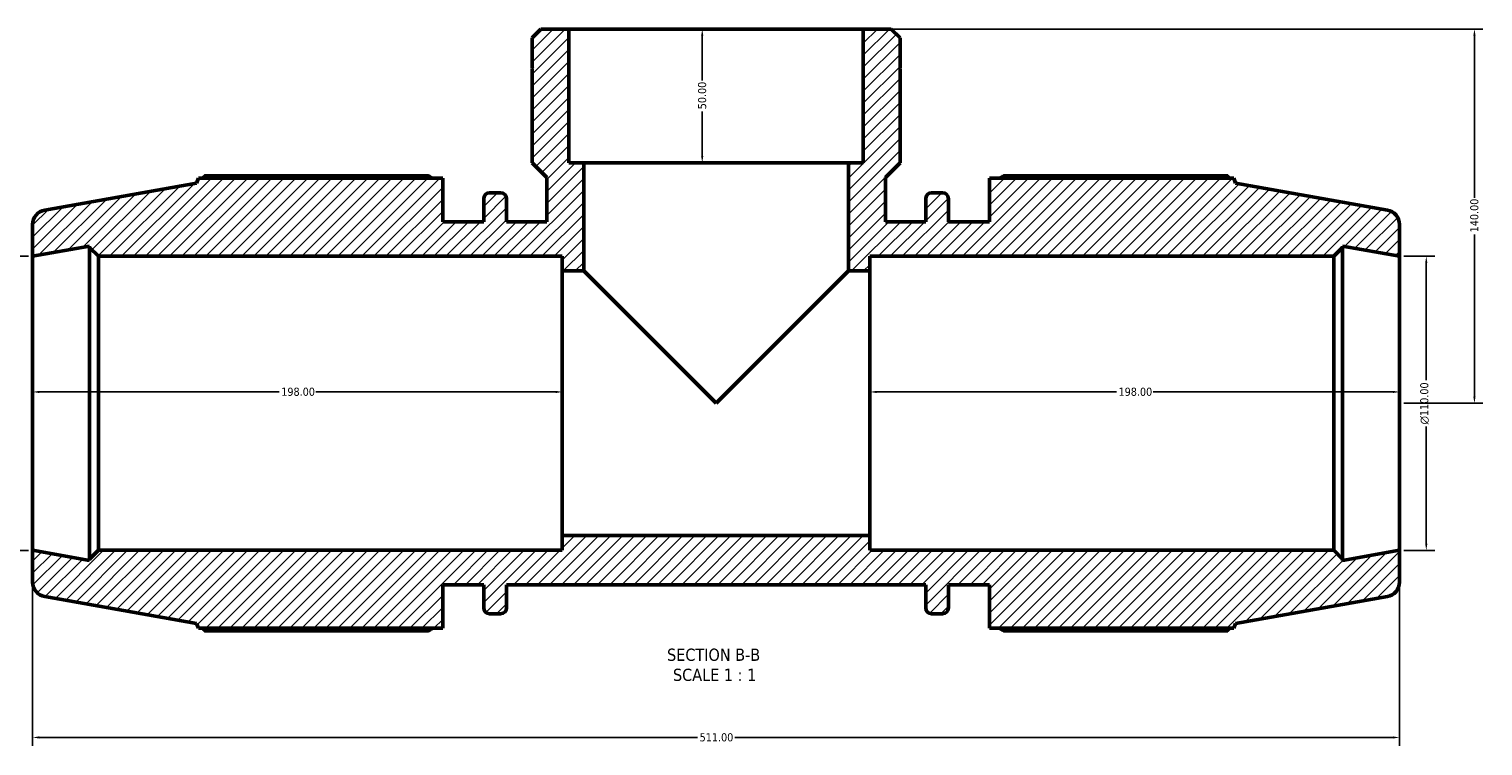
# Model space of a CAD drawing. Header units: millimetres. Extents: x -9 to 1275, y -434 to 882.
# Tile 2 of 6: x 303 to 846, y -434 to -166. Entities that reach past the tile are written whole.
import ezdxf

# ---------------------------------------------------------------- set-up
doc = ezdxf.new("R2010")
doc.units = ezdxf.units.MM
for name, color, linetype, lineweight in [('Dimension (ANSI)', 7, 'Continuous', 25), ('Hatch (ANSI)', 7, 'Continuous', 18), ('Symbol (ANSI)', 7, 'Continuous', 25), ('Visible (ANSI)', 7, 'Continuous', 50)]:
    doc.layers.add(name, color=color, linetype=linetype, lineweight=lineweight)
doc.styles.add('Label Text (ANSI)', font='tahoma.ttf')
doc.styles.add('Note Text (ANSI)', font='tahoma.ttf')
doc.dimstyles.new('Default - mm (ANSI)', dxfattribs={"dimtxt": 3.048, "dimasz": 2.5, "dimexe": 3.175, "dimexo": 1.6002, "dimgap": 0.8, "dimtad": 0, "dimtoh": 1, "dimrnd": 1e-08, "dimzin": 4, "dimdsep": 46, "dimtxsty": 'Note Text (ANSI)', "dimcen": 0.09, "dimdle": 10, "dimclrd": 256, "dimclre": 256, "dimclrt": 256, "dimadec": 1, "dimazin": 1, "dimtfac": 1, "dimtofl": 0, "dimtmove": 0, "dimatfit": 3, "dimfxl": 1, "dimtolj": 1, "dimtzin": 4, "dimlwd": -1, "dimlwe": -1, "dimarcsym": 0})

# ---------------------------------------------------------------- blocks, each defined once
blk = doc.blocks.new('*D7')
at = {"layer": 'Defpoints', "color": 0, "transparency": 16777216}
for p in [(614.57, -165.91), (843.03, -165.91), (815.03, -305.91)]:
    blk.add_point(p, dxfattribs=at)
at = {"layer": 'Dimension (ANSI)', "transparency": 16777216}
for p, q in [((616.17, -165.91), (846.21, -165.91)), ((843.03, -168.41), (843.03, -229.07)), ((843.03, -303.41), (843.03, -242.75)), ((816.63, -305.91), (846.21, -305.91))]:
    blk.add_line(p, q, dxfattribs=at)
for points in [[(842.61, -168.41), (843.45, -168.41), (843.03, -165.91)], [(842.61, -303.41), (843.45, -303.41), (843.03, -305.91)]]:
    blk.add_solid(points, dxfattribs=at)
at = {"layer": 'Dimension (ANSI)', "transparency": 16777216, "insert": (841.44, -241.95), "char_height": 3.048, "attachment_point": 1, "rotation": 90, "style": 'Note Text (ANSI)'}
blk.add_mtext('\\A1;140.00', dxfattribs=at)
blk = doc.blocks.new('*D8')
at = {"layer": 'Defpoints', "color": 0, "transparency": 16777216}
for p in [(559.53, -165.91), (554.36, -215.91), (559.53, -215.91)]:
    blk.add_point(p, dxfattribs=at)
at = {"layer": 'Dimension (ANSI)', "transparency": 16777216}
for p, q in [((554.36, -168.41), (554.36, -185.11)), ((554.36, -213.41), (554.36, -196.71))]:
    blk.add_line(p, q, dxfattribs=at)
for points in [[(553.94, -168.41), (554.77, -168.41), (554.36, -165.91)], [(553.94, -213.41), (554.77, -213.41), (554.36, -215.91)]]:
    blk.add_solid(points, dxfattribs=at)
at = {"layer": 'Dimension (ANSI)', "transparency": 16777216, "insert": (552.77, -195.91), "char_height": 3.048, "attachment_point": 1, "rotation": 90, "style": 'Note Text (ANSI)'}
blk.add_mtext('\\A1;50.00', dxfattribs=at)
blk = doc.blocks.new('*D9')
at = {"layer": 'Defpoints', "color": 0, "transparency": 16777216}
for p in [(617.03, -301.66), (617.03, -305.91), (815.03, -305.91)]:
    blk.add_point(p, dxfattribs=at)
at = {"layer": 'Dimension (ANSI)', "transparency": 16777216}
for p, q in [((619.53, -301.66), (709.19, -301.66)), ((812.53, -301.66), (722.87, -301.66))]:
    blk.add_line(p, q, dxfattribs=at)
for points in [[(619.53, -301.24), (619.53, -302.07), (617.03, -301.66)], [(812.53, -301.24), (812.53, -302.07), (815.03, -301.66)]]:
    blk.add_solid(points, dxfattribs=at)
at = {"layer": 'Dimension (ANSI)', "transparency": 16777216, "insert": (709.99, -300.06), "char_height": 3.048, "attachment_point": 1, "style": 'Note Text (ANSI)'}
blk.add_mtext('\\A1;198.00', dxfattribs=at)
blk = doc.blocks.new('*D10')
at = {"layer": 'Defpoints', "color": 0, "transparency": 16777216}
for p in [(304.03, -301.66), (304.03, -305.91), (502.03, -305.91)]:
    blk.add_point(p, dxfattribs=at)
at = {"layer": 'Dimension (ANSI)', "transparency": 16777216}
for p, q in [((306.53, -301.66), (396.19, -301.66)), ((499.53, -301.66), (409.87, -301.66))]:
    blk.add_line(p, q, dxfattribs=at)
for points in [[(306.53, -301.24), (306.53, -302.07), (304.03, -301.66)], [(499.53, -301.24), (499.53, -302.07), (502.03, -301.66)]]:
    blk.add_solid(points, dxfattribs=at)
at = {"layer": 'Dimension (ANSI)', "transparency": 16777216, "insert": (396.99, -300.06), "char_height": 3.048, "attachment_point": 1, "style": 'Note Text (ANSI)'}
blk.add_mtext('\\A1;198.00', dxfattribs=at)
blk = doc.blocks.new('*D11')
at = {"layer": 'Defpoints', "color": 0, "transparency": 16777216}
for p in [(304.03, -360.91), (815.03, -360.91), (815.03, -430.91)]:
    blk.add_point(p, dxfattribs=at)
at = {"layer": 'Dimension (ANSI)', "transparency": 16777216}
for p, q in [((304.03, -362.51), (304.03, -434.08)), ((815.03, -362.51), (815.03, -434.08)), ((306.53, -430.91), (552.59, -430.91)), ((812.53, -430.91), (566.48, -430.91))]:
    blk.add_line(p, q, dxfattribs=at)
for points in [[(306.53, -430.49), (306.53, -431.32), (304.03, -430.91)], [(812.53, -430.49), (812.53, -431.32), (815.03, -430.91)]]:
    blk.add_solid(points, dxfattribs=at)
at = {"layer": 'Dimension (ANSI)', "transparency": 16777216, "insert": (553.39, -429.32), "char_height": 3.048, "attachment_point": 1, "style": 'Note Text (ANSI)'}
blk.add_mtext('\\A1;511.00', dxfattribs=at)
blk = doc.blocks.new('*D12')
at = {"layer": 'Defpoints', "color": 0, "transparency": 16777216}
for p in [(304.03, -250.91), (276.03, -360.91), (304.03, -360.91)]:
    blk.add_point(p, dxfattribs=at)
at = {"layer": 'Dimension (ANSI)', "transparency": 16777216}
for p, q in [((302.43, -250.91), (272.86, -250.91)), ((276.03, -253.41), (276.03, -297.19)), ((276.03, -358.41), (276.03, -314.63)), ((302.43, -360.91), (272.86, -360.91))]:
    blk.add_line(p, q, dxfattribs=at)
for points in [[(275.61, -253.41), (276.45, -253.41), (276.03, -250.91)], [(275.61, -358.41), (276.45, -358.41), (276.03, -360.91)]]:
    blk.add_solid(points, dxfattribs=at)
at = {"layer": 'Dimension (ANSI)', "transparency": 16777216, "insert": (273.74, -313.83), "char_height": 3.048, "attachment_point": 1, "rotation": 90, "style": 'Note Text (ANSI)'}
blk.add_mtext('\\A1;\\fAIGDT|b0|i0;\\H3.0480;\\ln\\fTahoma|b0|i0;\\H3.0480;110.00', dxfattribs=at)
blk = doc.blocks.new('*D13')
at = {"layer": 'Defpoints', "color": 0, "transparency": 16777216}
for p in [(815.03, -250.91), (815.03, -360.91), (825.03, -360.91)]:
    blk.add_point(p, dxfattribs=at)
at = {"layer": 'Dimension (ANSI)', "transparency": 16777216}
for p, q in [((816.63, -250.91), (828.21, -250.91)), ((825.03, -253.41), (825.03, -297.19)), ((825.03, -358.41), (825.03, -314.63)), ((816.63, -360.91), (828.21, -360.91))]:
    blk.add_line(p, q, dxfattribs=at)
for points in [[(824.61, -253.41), (825.45, -253.41), (825.03, -250.91)], [(824.61, -358.41), (825.45, -358.41), (825.03, -360.91)]]:
    blk.add_solid(points, dxfattribs=at)
at = {"layer": 'Dimension (ANSI)', "transparency": 16777216, "insert": (822.74, -313.83), "char_height": 3.048, "attachment_point": 1, "rotation": 90, "style": 'Note Text (ANSI)'}
blk.add_mtext('\\A1;\\fAIGDT|b0|i0;\\H3.0480;\\ln\\fTahoma|b0|i0;\\H3.0480;110.00', dxfattribs=at)

msp = doc.modelspace()

# ---------------------------------------------------------------- hatches: boundary and pattern name
at = {"layer": 'Hatch (ANSI)'}
h = msp.add_hatch(dxfattribs=at)
h.set_pattern_fill('ANSI31', color=256, scale=25.4, style=0)
h.set_pattern_definition([(45, (0, 0), (-2.245064, 2.245064), [])])
edge = h.paths.add_edge_path()
edge.add_ellipse((809.531, -372.793), major_axis=(0.955, -5.416), ratio=1, start_angle=0, end_angle=80)
edge.add_line((815.031, -372.793), (815.031, -360.908))
edge.add_line((815.031, -360.908), (793.74, -364.662))
edge.add_line((793.74, -364.662), (793.74, -364.208))
edge.add_line((793.74, -364.208), (790.44, -360.908))
edge.add_line((790.44, -360.908), (617.031, -360.908))
edge.add_line((617.031, -360.908), (617.031, -355.408))
edge.add_line((617.031, -355.408), (502.031, -355.408))
edge.add_line((502.031, -355.408), (502.031, -360.908))
edge.add_line((502.031, -360.908), (328.623, -360.908))
edge.add_line((328.623, -360.908), (325.323, -364.208))
edge.add_line((325.323, -364.208), (325.323, -364.662))
edge.add_line((325.323, -364.662), (304.031, -360.908))
edge.add_line((304.031, -360.908), (304.031, -372.793))
edge.add_ellipse((309.531, -372.793), major_axis=(-5.5, 0), ratio=1, start_angle=0, end_angle=80)
edge.add_line((308.576, -378.209), (365.351, -388.22))
edge.add_line((365.351, -388.22), (366.026, -390.073))
edge.add_line((366.026, -390.073), (457.331, -390.073))
edge.add_line((457.331, -390.073), (457.331, -373.783))
edge.add_line((457.331, -373.783), (472.661, -373.783))
edge.add_line((472.661, -373.783), (472.661, -382.443))
edge.add_ellipse((474.861, -382.443), major_axis=(-2.2, 0), ratio=1, start_angle=0, end_angle=90)
edge.add_line((474.861, -384.643), (478.978, -384.643))
edge.add_ellipse((478.978, -382.443), major_axis=(0, -2.2), ratio=1, start_angle=0, end_angle=90)
edge.add_line((481.178, -382.443), (481.178, -373.783))
edge.add_line((481.178, -373.783), (637.885, -373.783))
edge.add_line((637.885, -373.783), (637.885, -382.443))
edge.add_ellipse((640.085, -382.443), major_axis=(-2.2, 0), ratio=1, start_angle=0, end_angle=90)
edge.add_line((640.085, -384.643), (644.201, -384.643))
edge.add_ellipse((644.201, -382.443), major_axis=(0, -2.2), ratio=1, start_angle=0, end_angle=90)
edge.add_line((646.401, -382.443), (646.401, -373.783))
edge.add_line((646.401, -373.783), (661.731, -373.783))
edge.add_line((661.731, -373.783), (661.731, -390.073))
edge.add_line((661.731, -390.073), (753.037, -390.073))
edge.add_line((753.037, -390.073), (753.711, -388.22))
edge.add_line((753.711, -388.22), (810.486, -378.209))
edge = h.paths.add_edge_path()
edge.add_line((628.326, -169.21), (625.024, -165.908))
edge.add_line((625.024, -165.908), (614.567, -165.908))
edge.add_line((614.567, -165.908), (614.567, -215.908))
edge.add_line((614.567, -215.908), (609.031, -215.908))
edge.add_line((609.031, -215.908), (609.031, -256.408))
edge.add_line((609.031, -256.408), (617.031, -256.408))
edge.add_line((617.031, -256.408), (617.031, -250.908))
edge.add_line((617.031, -250.908), (790.44, -250.908))
edge.add_line((790.44, -250.908), (793.74, -247.608))
edge.add_line((793.74, -247.608), (793.74, -247.154))
edge.add_line((793.74, -247.154), (815.031, -250.908))
edge.add_line((815.031, -250.908), (815.031, -239.023))
edge.add_ellipse((809.531, -239.023), major_axis=(5.5, 0), ratio=1, start_angle=0, end_angle=80)
edge.add_line((810.486, -233.607), (753.711, -223.596))
edge.add_line((753.711, -223.596), (753.037, -221.743))
edge.add_line((753.037, -221.743), (661.731, -221.743))
edge.add_line((661.731, -221.743), (661.731, -238.033))
edge.add_line((661.731, -238.033), (646.401, -238.033))
edge.add_line((646.401, -238.033), (646.401, -229.373))
edge.add_ellipse((644.201, -229.373), major_axis=(2.2, 0), ratio=1, start_angle=0, end_angle=90)
edge.add_line((644.201, -227.173), (640.085, -227.173))
edge.add_ellipse((640.085, -229.373), major_axis=(0, 2.2), ratio=1, start_angle=0, end_angle=90)
edge.add_line((637.885, -229.373), (637.885, -238.033))
edge.add_line((637.885, -238.033), (622.823, -238.033))
edge.add_line((622.823, -238.033), (622.823, -221.412))
edge.add_line((622.823, -221.412), (628.326, -215.908))
edge.add_line((628.326, -215.908), (628.326, -180.908))
edge.add_line((628.326, -180.908), (628.026, -180.908))
edge.add_line((628.026, -180.908), (628.326, -180.608))
edge.add_line((628.326, -180.608), (628.326, -169.21))
edge = h.paths.add_edge_path()
edge.add_line((494.038, -165.908), (490.736, -169.21))
edge.add_line((490.736, -169.21), (490.736, -180.608))
edge.add_line((490.736, -180.608), (491.036, -180.908))
edge.add_line((491.036, -180.908), (490.736, -180.908))
edge.add_line((490.736, -180.908), (490.736, -215.908))
edge.add_line((490.736, -215.908), (496.24, -221.412))
edge.add_line((496.24, -221.412), (496.24, -238.033))
edge.add_line((496.24, -238.033), (481.178, -238.033))
edge.add_line((481.178, -238.033), (481.178, -229.373))
edge.add_ellipse((478.978, -229.373), major_axis=(2.2, 0), ratio=1, start_angle=0, end_angle=90)
edge.add_line((478.978, -227.173), (474.861, -227.173))
edge.add_ellipse((474.861, -229.373), major_axis=(0, 2.2), ratio=1, start_angle=0, end_angle=90)
edge.add_line((472.661, -229.373), (472.661, -238.033))
edge.add_line((472.661, -238.033), (457.331, -238.033))
edge.add_line((457.331, -238.033), (457.331, -221.743))
edge.add_line((457.331, -221.743), (366.026, -221.743))
edge.add_line((366.026, -221.743), (365.351, -223.596))
edge.add_line((365.351, -223.596), (308.576, -233.607))
edge.add_ellipse((309.531, -239.023), major_axis=(-0.955, 5.416), ratio=1, start_angle=0, end_angle=80)
edge.add_line((304.031, -239.023), (304.031, -250.908))
edge.add_line((304.031, -250.908), (325.323, -247.154))
edge.add_line((325.323, -247.154), (325.323, -247.608))
edge.add_line((325.323, -247.608), (328.623, -250.908))
edge.add_line((328.623, -250.908), (502.031, -250.908))
edge.add_line((502.031, -250.908), (502.031, -256.408))
edge.add_line((502.031, -256.408), (510.031, -256.408))
edge.add_line((510.031, -256.408), (510.031, -215.908))
edge.add_line((510.031, -215.908), (504.495, -215.908))
edge.add_line((504.495, -215.908), (504.495, -165.908))
edge.add_line((504.495, -165.908), (494.038, -165.908))

# ---------------------------------------------------------------- linework, layer by layer
at = {"layer": 'Visible (ANSI)'}
for p, q in [((494.038, -165.908), (490.736, -169.21)), ((504.495, -165.908), (494.038, -165.908)), ((504.495, -215.908), (504.495, -165.908)), ((614.567, -165.908), (504.495, -165.908)), ((625.024, -165.908), (614.567, -165.908)), ((614.567, -165.908), (614.567, -215.908)), ((628.326, -169.21), (625.024, -165.908)), ((490.736, -169.21), (490.736, -180.608)), ((628.326, -180.608), (628.326, -169.21)), ((490.736, -180.608), (491.036, -180.908)), ((491.036, -180.908), (490.736, -180.908)), ((490.736, -180.908), (490.736, -215.908)), ((628.026, -180.908), (628.326, -180.608)), ((628.326, -180.908), (628.026, -180.908)), ((628.326, -215.908), (628.326, -180.908)), ((490.736, -215.908), (496.24, -221.412)), ((510.031, -215.908), (504.495, -215.908)), ((510.031, -256.408), (510.031, -215.908)), ((609.031, -215.908), (510.031, -215.908)), ((614.567, -215.908), (609.031, -215.908)), ((609.031, -215.908), (609.031, -256.408)), ((622.823, -221.412), (628.326, -215.908)), ((366.026, -221.743), (365.351, -223.596)), ((457.331, -221.743), (366.026, -221.743)), ((451.901, -220.754), (368.331, -220.754)), ((457.331, -238.033), (457.331, -221.743)), ((496.24, -221.412), (496.24, -238.033)), ((622.823, -238.033), (622.823, -221.412)), ((753.037, -221.743), (661.731, -221.743)), ((661.731, -221.743), (661.731, -238.033)), ((750.731, -220.754), (667.161, -220.754)), ((753.711, -223.596), (753.037, -221.743)), ((365.351, -223.596), (308.576, -233.607)), ((478.978, -227.173), (474.861, -227.173)), ((644.201, -227.173), (640.085, -227.173)), ((810.486, -233.607), (753.711, -223.596)), ((472.661, -229.373), (472.661, -238.033)), ((481.178, -238.033), (481.178, -229.373)), ((637.885, -229.373), (637.885, -238.033)), ((646.401, -238.033), (646.401, -229.373)), ((304.031, -239.023), (304.031, -250.908)), ((472.661, -238.033), (457.331, -238.033)), ((496.24, -238.033), (481.178, -238.033)), ((637.885, -238.033), (622.823, -238.033)), ((661.731, -238.033), (646.401, -238.033)), ((815.031, -250.908), (815.031, -239.023)), ((304.031, -250.908), (325.323, -247.154)), ((325.323, -247.154), (325.323, -247.608)), ((325.323, -247.608), (328.623, -250.908)), ((325.323, -247.608), (325.323, -364.208)), ((790.44, -250.908), (793.74, -247.608)), ((793.74, -247.608), (793.74, -247.154)), ((793.74, -247.154), (815.031, -250.908)), ((793.74, -364.208), (793.74, -247.608)), ((304.031, -360.908), (304.031, -250.908)), ((328.623, -250.908), (502.031, -250.908)), ((328.623, -360.908), (328.623, -250.908)), ((502.031, -250.908), (502.031, -256.408)), ((617.031, -256.408), (617.031, -250.908)), ((617.031, -250.908), (790.44, -250.908)), ((790.44, -250.908), (790.44, -360.908)), ((815.031, -360.908), (815.031, -250.908)), ((502.031, -256.408), (510.031, -256.408)), ((502.031, -256.408), (502.031, -355.408)), ((510.031, -256.408), (559.531, -305.908)), ((559.531, -305.908), (609.031, -256.408)), ((609.031, -256.408), (617.031, -256.408)), ((617.031, -355.408), (617.031, -256.408)), ((617.031, -355.408), (502.031, -355.408)), ((502.031, -355.408), (502.031, -360.908)), ((617.031, -360.908), (617.031, -355.408)), ((325.323, -364.662), (304.031, -360.908)), ((304.031, -360.908), (304.031, -372.793)), ((328.623, -360.908), (325.323, -364.208)), ((502.031, -360.908), (328.623, -360.908)), ((790.44, -360.908), (617.031, -360.908)), ((793.74, -364.208), (790.44, -360.908)), ((815.031, -360.908), (793.74, -364.662)), ((815.031, -372.793), (815.031, -360.908)), ((325.323, -364.208), (325.323, -364.662)), ((793.74, -364.662), (793.74, -364.208)), ((457.331, -390.073), (457.331, -373.783)), ((457.331, -373.783), (472.661, -373.783)), ((472.661, -373.783), (472.661, -382.443)), ((481.178, -382.443), (481.178, -373.783)), ((481.178, -373.783), (637.885, -373.783)), ((637.885, -373.783), (637.885, -382.443)), ((646.401, -382.443), (646.401, -373.783)), ((646.401, -373.783), (661.731, -373.783)), ((661.731, -373.783), (661.731, -390.073)), ((308.576, -378.209), (365.351, -388.22)), ((753.711, -388.22), (810.486, -378.209)), ((474.861, -384.643), (478.978, -384.643)), ((640.085, -384.643), (644.201, -384.643)), ((365.351, -388.22), (366.026, -390.073)), ((366.026, -390.073), (457.331, -390.073)), ((368.331, -391.062), (451.901, -391.062)), ((661.731, -390.073), (753.037, -390.073)), ((667.161, -391.062), (750.731, -391.062)), ((753.037, -390.073), (753.711, -388.22))]:
    msp.add_line(p, q, dxfattribs=at)
for centre, radius, start, end in [((474.861, -229.373), 2.2, 90, 180), ((478.978, -229.373), 2.2, 0, 90), ((640.085, -229.373), 2.2, 90, 180), ((644.201, -229.373), 2.2, 0, 90), ((309.531, -239.023), 5.5, 100, 180), ((809.531, -239.023), 5.5, 0, 80), ((309.531, -372.793), 5.5, 180, 260), ((809.531, -372.793), 5.5, 280, 0), ((474.861, -382.443), 2.2, 180, 270), ((478.978, -382.443), 2.2, 270, 0), ((640.085, -382.443), 2.2, 180, 270), ((644.201, -382.443), 2.2, 270, 0)]:
    msp.add_arc(centre, radius, start, end, dxfattribs=at)
for points, weights in [([(368.331, -220.754), (368.039, -221.253), (367.757, -221.743)], [1, 1.00041599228, 1.00068387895]), ([(451.901, -220.754), (452.703, -221.253), (453.479, -221.743)], [1.01689662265, 1.01479462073, 1.01254692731]), ([(665.584, -221.743), (666.359, -221.253), (667.161, -220.754)], [1.01254692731, 1.01479462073, 1.01689662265]), ([(751.305, -221.743), (751.023, -221.253), (750.731, -220.754)], [1.00068387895, 1.00041599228, 1]), ([(367.757, -390.073), (368.039, -390.563), (368.331, -391.062)], [1.00068387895, 1.00041599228, 1]), ([(453.479, -390.073), (452.703, -390.563), (451.901, -391.062)], [1.01254692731, 1.01479462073, 1.01689662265]), ([(667.161, -391.062), (666.359, -390.563), (665.584, -390.073)], [1.01689662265, 1.01479462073, 1.01254692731]), ([(750.731, -391.062), (751.023, -390.563), (751.305, -390.073)], [1, 1.00041599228, 1.00068387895])]:
    msp.add_rational_spline(points, weights, degree=2, dxfattribs=at)

# ---------------------------------------------------------------- texts
at = {"layer": 'Symbol (ANSI)', "char_height": 4.572, "attachment_point": 7, "style": 'Label Text (ANSI)'}
for s, insert in [('SECTION B-B', (541.203, -402.337)), ('SCALE 1 : 1', (543.426, -409.85))]:
    msp.add_mtext(s, dxfattribs=dict(at, insert=insert))

# ---------------------------------------------------------------- dimensions: what is measured, and where the dimension line sits
at = {"layer": 'Dimension (ANSI)'}
for base, p1, p2, angle, override, picture, middle in [((554.356, -215.908), (559.531, -165.908), (559.531, -215.908), 270, {"dimtoh": 0, "dimdec": 2, "dimse1": 1, "dimse2": 1, "dimtp": 0, "dimtm": 0, "dimtdec": 2, "dimatfit": 1}, '*D8', (554.356, -190.908)), ((843.031, -165.908), (815.031, -305.908), (614.567, -165.908), 90, {"dimtoh": 0, "dimdec": 2, "dimtp": 0, "dimtm": 0, "dimtdec": 2, "dimatfit": 1}, '*D7', (843.031, -235.908)), ((617.031, -301.656), (815.031, -305.908), (617.031, -305.908), 180, {"dimtoh": 0, "dimdec": 2, "dimse1": 1, "dimse2": 1, "dimtp": 0, "dimtm": 0, "dimtdec": 2, "dimatfit": 1}, '*D9', (716.031, -301.656)), ((815.031, -430.908), (304.031, -360.908), (815.031, -360.908), 180, {"dimtoh": 0, "dimdec": 2, "dimtp": 0, "dimtm": 0, "dimtdec": 2, "dimatfit": 1}, '*D11', (559.531, -430.908))]:
    dim = msp.add_linear_dim(base=base, p1=p1, p2=p2, angle=angle, dimstyle='Default - mm (ANSI)', override=override, dxfattribs=at)
    dim.commit()
    dim.dimension.update_dxf_attribs({"geometry": picture, "text_midpoint": middle, "dimtype": 160})
for base, p1, p2, picture, middle in [((276.031, -360.908), (304.031, -250.908), (304.031, -360.908), '*D12', (276.031, -305.908)), ((825.031, -360.908), (815.031, -250.908), (815.031, -360.908), '*D13', (825.031, -305.908))]:
    dim = msp.add_linear_dim(base=base, p1=p1, p2=p2, angle=90, text='\\fAIGDT|b0|i0;\\H3.0480;\\ln\\fTahoma|b0|i0;\\H3.0480;<>', dimstyle='Default - mm (ANSI)', override={"dimtoh": 0, "dimdec": 2, "dimtp": 0, "dimtm": 0, "dimtdec": 2, "dimatfit": 1}, dxfattribs=at)
    dim.commit()
    dim.dimension.update_dxf_attribs({"geometry": picture, "text_midpoint": middle, "dimtype": 160})
dim = msp.add_linear_dim(base=(304.031, -301.656), p1=(502.031, -305.908), p2=(304.031, -305.908), dimstyle='Default - mm (ANSI)', override={"dimtoh": 0, "dimdec": 2, "dimse1": 1, "dimse2": 1, "dimtp": 0, "dimtm": 0, "dimtdec": 2, "dimatfit": 1}, dxfattribs=at)
dim.commit()
dim.dimension.update_dxf_attribs({"geometry": '*D10', "text_midpoint": (403.031, -301.656), "dimtype": 160})

doc.saveas('drawing.dxf')
